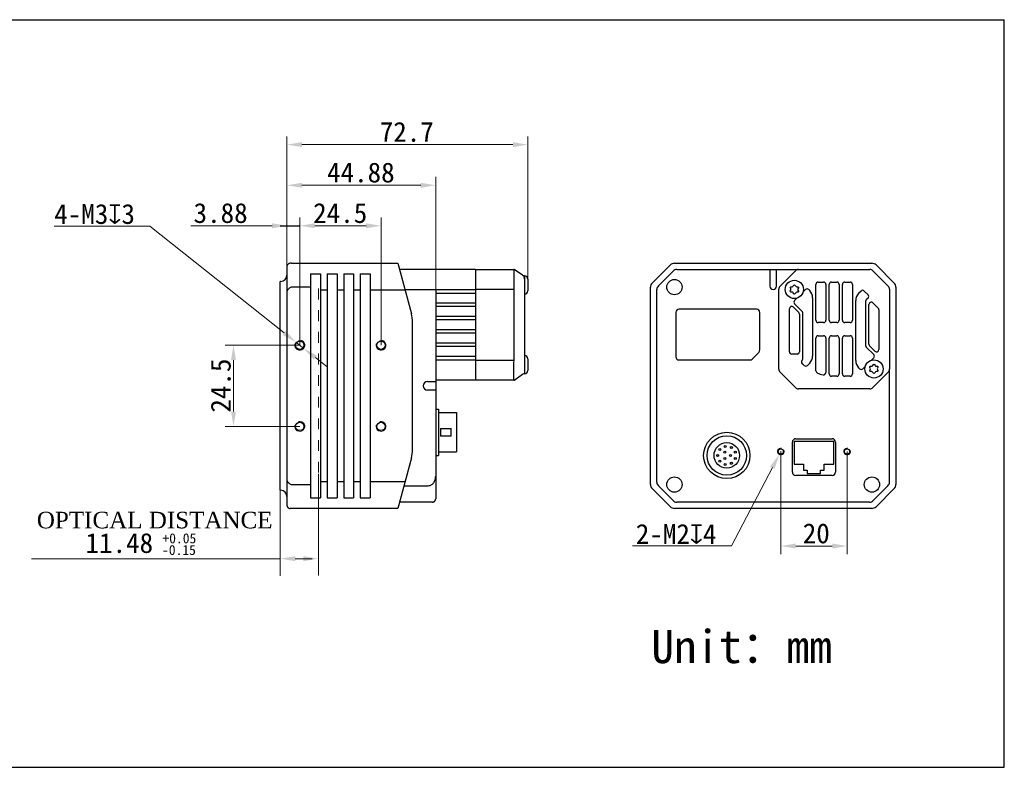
# Model space of a CAD drawing. Header units: millimetres. Extents: x 112 to 563, y 108 to 334.
# Tile 2 of 2: x 266 to 563, y 108 to 334. Entities that reach past the tile are written whole.
import ezdxf

# ---------------------------------------------------------------- set-up
doc = ezdxf.new("R2010")
doc.units = ezdxf.units.MM
doc.header["$LTSCALE"] = 32.67
doc.header["$PDMODE"] = 3
doc.header["$PDSIZE"] = 8
doc.linetypes.add('DASHED', pattern=[0.2, 0.1, -0.1])
doc.layers.get('0').update_dxf_attribs({"linetype": 'CONTINUOUS'})
doc.layers.get('Defpoints').update_dxf_attribs({"linetype": 'CONTINUOUS'})
for name, color, linetype in [('30X30X10_HS_MODUCONTINUOUS_LINE', 7, 'CONTINUOUS'), ('D-01-34-26-0483CONTINUOUS_LINE', 7, 'CONTINUOUS'), ('D-01-34-26-0485CONTINUOUS_LINE', 7, 'CONTINUOUS'), ('D-01-34-26-0717CONTINUOUS_LINE', 7, 'CONTINUOUS'), ('D-01-34-26-0868CONTINUOUS_LINE', 7, 'CONTINUOUS'), ('D-01-34-26-0869CONTINUOUS_LINE', 7, 'CONTINUOUS'), ('D-01-35-26-0430CONTINUOUS_LINE', 7, 'CONTINUOUS'), ('D-01-35-26-0431CONTINUOUS_LINE', 7, 'CONTINUOUS'), ('DRW0001DIMENSION', 7, 'CONTINUOUS'), ('DRW0001FORMAT', 7, 'CONTINUOUS'), ('HR10A-10R-12PBCONTINUOUS_LINE', 7, 'CONTINUOUS'), ('LED-LIGHTCONTINUOUS_LINE', 7, 'CONTINUOUS'), ('RJ45-B563S-LDXF_CONTINUOUS_LINE', 7, 'CONTINUOUS'), ('RUBBERCONTINUOUS_LINE', 7, 'CONTINUOUS'), ('SC-PM3X17T10L5-BCONTINUOUS_LINE', 7, 'CONTINUOUS'), ('SC-PM3X7_5T10L4-CONTINUOUS_LINE', 7, 'CONTINUOUS'), ('SHELTERCONTINUOUS_LINE', 7, 'CONTINUOUS')]:
    doc.layers.add(name, color=color, linetype=linetype)
doc.styles.get("Standard").update_dxf_attribs({"font": 'simfang.ttf'})
doc.dimstyles.new('DIMSTYLE_1', dxfattribs={"dimtxt": 6, "dimasz": 4.5, "dimexe": 2.5, "dimexo": 0, "dimgap": 0.75, "dimtad": 1, "dimdsep": 46, "dimtxsty": 'STANDARD', "dimblk": '_FILLED', "dimcen": 0.09, "dimclrd": 8, "dimclre": 8, "dimclrt": 7, "dimadec": 0, "dimazin": 0, "dimtol": 1, "dimtp": 0.05, "dimtm": 0.05, "dimtfac": 1, "dimtofl": 0, "dimtmove": 0, "dimatfit": 3, "dimldrblk": '_FILLED', "dimfxl": 1, "dimtolj": 1, "dimlwd": 15, "dimlwe": 15, "dimarcsym": 0})
doc.dimstyles.new('DIMSTYLE_2', dxfattribs={"dimtxt": 6, "dimasz": 4.5, "dimexe": 2.5, "dimexo": 0, "dimgap": 0.75, "dimtad": 1, "dimdsep": 46, "dimtxsty": 'STANDARD', "dimblk": '_FILLED', "dimcen": 0.09, "dimclrd": 8, "dimclre": 8, "dimclrt": 7, "dimadec": 0, "dimazin": 0, "dimtp": 0.001, "dimtm": 0.001, "dimtfac": 1, "dimtofl": 0, "dimtmove": 0, "dimatfit": 3, "dimldrblk": '_FILLED', "dimfxl": 1, "dimtolj": 1, "dimlwd": 15, "dimlwe": 15, "dimarcsym": 0})
doc.dimstyles.new('DIMSTYLE_3', dxfattribs={"dimtxt": 6, "dimasz": 4.5, "dimexe": 2.5, "dimexo": 0, "dimtad": 1, "dimdsep": 46, "dimtxsty": 'STANDARD', "dimblk": '_FILLED', "dimcen": 0.09, "dimclrd": 8, "dimclre": 8, "dimclrt": 7, "dimadec": 0, "dimazin": 0, "dimtp": 0.001, "dimtm": 0.001, "dimtfac": 1, "dimtmove": 0, "dimatfit": 3, "dimldrblk": '_FILLED', "dimfxl": 1, "dimtolj": 1, "dimlwd": 15, "dimlwe": 15, "dimarcsym": 0})

# ---------------------------------------------------------------- blocks, each defined once
blk = doc.blocks.new('_FILLED')
at = {"color": 0, "linetype": 'ByBlock'}
blk.add_solid([(0, 0), (-1, 0.167), (-1, -0.167)], dxfattribs=at)
blk = doc.blocks.new('*D6')
at = {"layer": 'Defpoints', "color": 0, "linetype": 'Continuous', "transparency": 16777216}
for p in [(350.42, 271.7), (350.42, 235.64), (374.92, 235.64)]:
    blk.add_point(p, dxfattribs=at)
at = {"layer": 'DRW0001DIMENSION', "color": 8, "linetype": 'Continuous', "lineweight": 15, "transparency": 16777216}
for p, q in [((350.42, 235.64), (350.42, 274.2)), ((374.92, 235.64), (374.92, 274.2)), ((370.42, 271.7), (354.92, 271.7))]:
    blk.add_line(p, q, dxfattribs=at)
at = {"layer": 'DRW0001DIMENSION', "color": 8, "linetype": 'Continuous', "lineweight": 15, "transparency": 16777216, "xscale": 4.5, "yscale": 4.5, "zscale": 4.5, "rotation": 180}
blk.add_blockref('_FILLED', (350.42, 271.7), dxfattribs=at)
at = {"layer": 'DRW0001DIMENSION', "color": 8, "linetype": 'Continuous', "lineweight": 15, "transparency": 16777216, "xscale": 4.5, "yscale": 4.5, "zscale": 4.5}
blk.add_blockref('_FILLED', (374.92, 271.7), dxfattribs=at)
at = {"layer": 'DRW0001DIMENSION', "color": 7, "linetype": 'Continuous', "lineweight": 15, "transparency": 16777216, "insert": (362.61, 278.55), "char_height": 6, "attachment_point": 2}
blk.add_mtext('\\A1;24.5', dxfattribs=at)
blk = doc.blocks.new('*D7')
at = {"layer": 'Defpoints', "color": 0, "linetype": 'Continuous', "transparency": 16777216}
for p in [(350.42, 235.64), (330.42, 211.14), (350.42, 211.14)]:
    blk.add_point(p, dxfattribs=at)
at = {"layer": 'DRW0001DIMENSION', "color": 8, "linetype": 'Continuous', "lineweight": 15, "transparency": 16777216}
for p, q in [((350.42, 235.64), (327.92, 235.64)), ((330.42, 231.14), (330.42, 215.64)), ((350.42, 211.14), (327.92, 211.14))]:
    blk.add_line(p, q, dxfattribs=at)
at = {"layer": 'DRW0001DIMENSION', "color": 8, "linetype": 'Continuous', "lineweight": 15, "transparency": 16777216, "xscale": 4.5, "yscale": 4.5, "zscale": 4.5}
for p, rotation in [((330.42, 235.64), 90), ((330.42, 211.14), 270)]:
    blk.add_blockref('_FILLED', p, dxfattribs=dict(at, rotation=rotation))
at = {"layer": 'DRW0001DIMENSION', "color": 7, "linetype": 'Continuous', "lineweight": 15, "transparency": 16777216, "insert": (323.56, 223.46), "char_height": 6, "attachment_point": 2, "rotation": 90}
blk.add_mtext('\\A1;24.5', dxfattribs=at)
blk = doc.blocks.new('*D8')
at = {"layer": 'Defpoints', "color": 0, "linetype": 'Continuous', "transparency": 16777216}
for p in [(349.24, 236.58), (351.59, 234.71)]:
    blk.add_point(p, dxfattribs=at)
at = {"layer": 'DRW0001DIMENSION', "color": 8, "linetype": 'Continuous', "lineweight": 15, "transparency": 16777216}
for p, q in [((276.34, 271.57), (305.19, 271.57)), ((305.19, 271.57), (345.72, 239.38)), ((351.59, 234.71), (349.24, 236.58)), ((355.12, 231.91), (358.64, 229.11))]:
    blk.add_line(p, q, dxfattribs=at)
at = {"layer": 'DRW0001DIMENSION', "color": 8, "linetype": 'Continuous', "lineweight": 15, "transparency": 16777216, "xscale": 4.5, "yscale": 4.5, "zscale": 4.5}
for p, rotation in [((349.24, 236.58), 321.5389338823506), ((351.59, 234.71), 141.5389338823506)]:
    blk.add_blockref('_FILLED', p, dxfattribs=dict(at, rotation=rotation))
at = {"layer": 'DRW0001DIMENSION', "color": 7, "linetype": 'Continuous', "lineweight": 15, "transparency": 16777216, "insert": (276.34, 278.26), "char_height": 6, "attachment_point": 1}
blk.add_mtext('\\A1;4-M3{\\Fgdt;x}3', dxfattribs=at)
blk = doc.blocks.new('*D10')
at = {"color": 8, "linetype": 'Continuous', "lineweight": 15, "transparency": 16777216}
for p, q in [((346.54, 259.32), (346.54, 298.69)), ((419.22, 253.79), (419.22, 298.69)), ((351.04, 296.19), (414.72, 296.19))]:
    blk.add_line(p, q, dxfattribs=at)
at = {"layer": 'Defpoints', "color": 0, "transparency": 16777216}
for p in [(419.22, 296.19), (346.54, 259.32), (419.22, 253.79)]:
    blk.add_point(p, dxfattribs=at)
at = {"color": 8, "lineweight": 15, "transparency": 16777216, "xscale": 4.5, "yscale": 4.5, "zscale": 4.5, "rotation": 180}
blk.add_blockref('_FILLED', (346.54, 296.19), dxfattribs=at)
at = {"color": 8, "lineweight": 15, "transparency": 16777216, "xscale": 4.5, "yscale": 4.5, "zscale": 4.5}
blk.add_blockref('_FILLED', (419.22, 296.19), dxfattribs=at)
at = {"color": 7, "lineweight": 15, "transparency": 16777216, "insert": (382.7, 299.99), "char_height": 6, "attachment_point": 5}
blk.add_mtext('\\A1;72.7', dxfattribs=at)
blk = doc.blocks.new('*D11')
at = {"color": 8, "lineweight": 15, "transparency": 16777216}
for p, q in [((346.54, 259.32), (346.54, 286.42)), ((391.42, 249.79), (391.42, 286.42))]:
    blk.add_line(p, q, dxfattribs=at)
at = {"color": 8, "linetype": 'Continuous', "lineweight": 15, "transparency": 16777216}
blk.add_line((351.04, 283.92), (386.92, 283.92), dxfattribs=at)
at = {"layer": 'Defpoints', "color": 0, "transparency": 16777216}
for p in [(391.42, 283.92), (346.54, 259.32), (391.42, 249.79)]:
    blk.add_point(p, dxfattribs=at)
at = {"color": 8, "lineweight": 15, "transparency": 16777216, "xscale": 4.5, "yscale": 4.5, "zscale": 4.5, "rotation": 180}
blk.add_blockref('_FILLED', (346.54, 283.92), dxfattribs=at)
at = {"color": 8, "lineweight": 15, "transparency": 16777216, "xscale": 4.5, "yscale": 4.5, "zscale": 4.5}
blk.add_blockref('_FILLED', (391.42, 283.92), dxfattribs=at)
at = {"color": 7, "lineweight": 15, "transparency": 16777216, "insert": (368.84, 287.73), "char_height": 6, "attachment_point": 5}
blk.add_mtext('\\A1;44.88', dxfattribs=at)
blk = doc.blocks.new('*D12')
at = {"color": 8, "linetype": 'Continuous', "lineweight": 15, "transparency": 16777216}
for p, q in [((346.54, 259.32), (346.54, 274.2)), ((350.42, 236.2), (350.42, 274.2)), ((342.04, 271.7), (317.51, 271.7)), ((354.92, 271.7), (359.42, 271.7))]:
    blk.add_line(p, q, dxfattribs=at)
at = {"layer": 'Defpoints', "color": 0, "transparency": 16777216}
for p in [(350.42, 271.7), (346.54, 259.32), (350.42, 236.2)]:
    blk.add_point(p, dxfattribs=at)
at = {"color": 8, "lineweight": 15, "transparency": 16777216, "xscale": 4.5, "yscale": 4.5, "zscale": 4.5}
blk.add_blockref('_FILLED', (346.54, 271.7), dxfattribs=at)
at = {"color": 8, "lineweight": 15, "transparency": 16777216, "xscale": 4.5, "yscale": 4.5, "zscale": 4.5, "rotation": 180}
blk.add_blockref('_FILLED', (350.42, 271.7), dxfattribs=at)
at = {"color": 7, "transparency": 16777216, "insert": (326.53, 275.5), "char_height": 6, "attachment_point": 5}
blk.add_mtext('\\A1;3.88', dxfattribs=at)
blk = doc.blocks.new('*D13')
at = {"color": 8, "linetype": 'Continuous', "lineweight": 15, "transparency": 16777216}
for p, q in [((495.54, 203.57), (495.54, 172.55)), ((515.54, 203.57), (515.54, 172.55)), ((500.04, 175.05), (511.04, 175.05))]:
    blk.add_line(p, q, dxfattribs=at)
at = {"layer": 'Defpoints', "color": 0, "linetype": 'Continuous', "transparency": 16777216}
for p in [(495.54, 203.57), (515.54, 203.57), (515.54, 175.05)]:
    blk.add_point(p, dxfattribs=at)
at = {"color": 8, "linetype": 'Continuous', "lineweight": 15, "transparency": 16777216, "xscale": 4.5, "yscale": 4.5, "zscale": 4.5, "rotation": 180}
blk.add_blockref('_FILLED', (495.54, 175.05), dxfattribs=at)
at = {"color": 8, "linetype": 'Continuous', "lineweight": 15, "transparency": 16777216, "xscale": 4.5, "yscale": 4.5, "zscale": 4.5}
blk.add_blockref('_FILLED', (515.54, 175.05), dxfattribs=at)
at = {"color": 7, "linetype": 'Continuous', "lineweight": 15, "transparency": 16777216, "insert": (506.24, 178.83), "char_height": 6, "attachment_point": 5}
blk.add_mtext('\\A1;20', dxfattribs=at)
blk = doc.blocks.new('*D14')
at = {"color": 8, "linetype": 'Continuous', "lineweight": 15, "transparency": 16777216}
for p, q in [((495.45, 203.57), (495.63, 203.57)), ((495.54, 203.48), (495.54, 203.66)), ((480.66, 175.1), (493, 198.7))]:
    blk.add_line(p, q, dxfattribs=at)
blk.add_arc((495.54, 203.57), 1, 242.4013, 255, dxfattribs=at)
at = {"layer": 'Defpoints', "color": 0, "linetype": 'Continuous', "transparency": 16777216}
for p in [(495.08, 202.69), (496.01, 204.46)]:
    blk.add_point(p, dxfattribs=at)
at = {"color": 8, "linetype": 'Continuous', "lineweight": 15, "transparency": 16777216, "xscale": 4.5, "yscale": 4.5, "zscale": 4.5, "rotation": 62.40133118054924}
blk.add_blockref('_FILLED', (495.08, 202.69), dxfattribs=at)
at = {"color": 7, "linetype": 'Continuous', "lineweight": 15, "transparency": 16777216, "insert": (478.3, 178.68), "char_height": 6, "attachment_point": 5, "rotation": 62.4013}
blk.add_mtext('\\A1;{\\fMS PGothic|b0|i0|c134|p34; }', dxfattribs=at)

msp = doc.modelspace()

# ---------------------------------------------------------------- linework, layer by layer
at = {"color": 8}
msp.add_line((344.538, 271.699), (350.418, 271.699), dxfattribs=at)
at = {"color": 7, "linetype": 'Continuous', "lineweight": 30}
msp.add_line((492.353, 258.494), (494.133, 258.494), dxfattribs=at)
at = {"color": 7, "linetype": 'DASHED', "lineweight": 15}
msp.add_line((356.018, 197.208), (356.018, 254.894), dxfattribs=at)
for p, q in [((504.264, 252.115), (503.957, 252.423)), ((519.74, 252.013), (519.022, 251.294)), ((521.862, 249.891), (521.348, 249.378)), ((499.714, 248.181), (501.938, 245.956)), ((521.348, 235.032), (523.572, 232.808)), ((503.574, 229.563), (504.264, 230.254)), ((519.022, 228.873), (519.33, 228.565))]:
    msp.add_line(p, q)
at = {"color": 8, "lineweight": 15}
for p, q in [((356.018, 166.174), (356.018, 196.847)), ((344.538, 166.021), (344.538, 191.894)), ((344.538, 171.23), (269.447, 171.23)), ((354.108, 171.23), (349.038, 171.23))]:
    msp.add_line(p, q, dxfattribs=at)
at = {"color": 8, "linetype": 'Continuous', "lineweight": 15}
msp.add_line((480.659, 175.101), (450.802, 175.101), dxfattribs=at)
at = {"color": 8, "lineweight": 15}
for points in [[(349.038, 170.48), (349.038, 171.98), (344.538, 171.23)], [(351.518, 170.48), (351.518, 171.98), (356.018, 171.23)]]:
    msp.add_solid(points, dxfattribs=at)
at = {"layer": '30X30X10_HS_MODUCONTINUOUS_LINE', "color": 7, "linetype": 'Continuous', "lineweight": 30}
for p, q in [((499.094, 247.297), (499.157, 247.258)), ((500.593, 233.024), (500.955, 233.224)), ((524.222, 233.685), (524.134, 233.741))]:
    msp.add_line(p, q, dxfattribs=at)
for start, end in [(93.22122, 94.35718), (85.28547, 86.7546), (265.38161, 266.7794), (273.22064, 274.61999)]:
    msp.add_arc((511.643, 240.494), 14.2, start, end, dxfattribs=at)
at = {"layer": 'D-01-34-26-0483CONTINUOUS_LINE', "color": 7, "linetype": 'Continuous', "lineweight": 30}
for p, q in [((456.77, 254.421), (462.216, 259.867)), ((463.489, 260.394), (522.998, 260.394)), ((524.27, 259.867), (529.716, 254.421)), ((456.243, 193.64), (456.243, 253.148)), ((530.243, 253.148), (530.243, 193.64)), ((462.216, 186.921), (456.77, 192.367)), ((524.27, 186.921), (529.716, 192.367)), ((522.998, 186.394), (463.489, 186.394))]:
    msp.add_line(p, q, dxfattribs=at)
for centre, start, end in [((463.489, 258.594), 90, 135), ((522.998, 258.594), 45, 90), ((458.043, 253.148), 135, 180), ((528.443, 253.148), 0, 45), ((458.043, 193.64), 180, 225), ((528.443, 193.64), 315, 0), ((463.489, 188.194), 225, 270), ((522.998, 188.194), 270, 315)]:
    msp.add_arc(centre, 1.8, start, end, dxfattribs=at)
at = {"layer": 'D-01-34-26-0485CONTINUOUS_LINE', "color": 7, "linetype": 'Continuous', "lineweight": 30}
for p, q in [((403.418, 258.494), (380.506, 258.494)), ((403.418, 258.494), (403.418, 251.294)), ((382.131, 252.431), (403.418, 252.431)), ((391.418, 252.431), (391.418, 224.194)), ((403.418, 251.294), (391.418, 251.294)), ((403.418, 248.294), (391.418, 248.294)), ((403.418, 247.294), (391.418, 247.294)), ((403.418, 248.294), (403.418, 247.294)), ((403.418, 244.294), (391.418, 244.294)), ((403.418, 244.294), (403.418, 243.294)), ((403.418, 243.294), (391.418, 243.294)), ((403.418, 240.294), (391.418, 240.294)), ((403.418, 239.294), (391.418, 239.294)), ((403.418, 240.294), (403.418, 239.294)), ((403.418, 236.294), (391.418, 236.294)), ((403.418, 235.294), (391.418, 235.294)), ((403.418, 236.294), (403.418, 235.294)), ((403.418, 232.294), (391.418, 232.294)), ((403.418, 232.294), (403.418, 225.094)), ((403.418, 231.157), (391.418, 231.157)), ((388.918, 224.694), (390.418, 224.694)), ((403.418, 225.094), (391.418, 225.094)), ((390.418, 222.094), (388.918, 222.094)), ((391.418, 222.594), (391.418, 194.401)), ((499.043, 197.344), (499.043, 206.434)), ((500.043, 207.434), (511.043, 207.434)), ((512.043, 206.434), (512.043, 197.344)), ((511.043, 196.344), (500.043, 196.344)), ((381.827, 193.225), (388.918, 193.225)), ((391.418, 191.294), (391.418, 189.294)), ((390.418, 188.294), (380.506, 188.294))]:
    msp.add_line(p, q, dxfattribs=at)
for points in [[(390.418, 188.294), (390.445, 188.294), (390.477, 188.296), (390.502, 188.298)], [(390.502, 188.298), (390.526, 188.3), (390.55, 188.303), (390.575, 188.307), (390.601, 188.311), (390.627, 188.316), (390.653, 188.322), (390.681, 188.329), (390.709, 188.337), (390.737, 188.346), (390.766, 188.357), (390.795, 188.368), (390.825, 188.38), (390.854, 188.394), (390.883, 188.409), (390.912, 188.425), (390.941, 188.442), (390.969, 188.46), (390.997, 188.479), (391.025, 188.499), (391.052, 188.521), (391.079, 188.544), (391.105, 188.567), (391.131, 188.592), (391.155, 188.618), (391.179, 188.646), (391.203, 188.674), (391.225, 188.703), (391.246, 188.734), (391.267, 188.765), (391.286, 188.798), (391.305, 188.831), (391.322, 188.866), (391.338, 188.901), (391.352, 188.938), (391.366, 188.975), (391.378, 189.013), (391.388, 189.052), (391.397, 189.091), (391.405, 189.131), (391.411, 189.172), (391.415, 189.213), (391.417, 189.255), (391.418, 189.294)]]:
    msp.add_lwpolyline(points, dxfattribs=at)
for centre in [(495.543, 203.574), (515.543, 203.574)]:
    msp.add_circle(centre, 0.8, dxfattribs=at)
for centre, radius, start, end in [((388.918, 223.394), 1.3, 90, 270), ((500.043, 206.434), 1, 90, 180), ((511.043, 206.434), 1, 0, 90), ((500.043, 197.344), 1, 180, 270), ((511.043, 197.344), 1, 270, 0)]:
    msp.add_arc(centre, radius, start, end, dxfattribs=at)
at = {"layer": 'D-01-34-26-0485CONTINUOUS_LINE', "color": 8, "linetype": 'Continuous', "lineweight": 15}
for centre in [(495.543, 203.574), (515.543, 203.574)]:
    msp.add_arc(centre, 1, 75, 15, dxfattribs=at)
at = {"layer": 'D-01-34-26-0485CONTINUOUS_LINE', "color": 7, "linetype": 'Continuous', "lineweight": 30}
for points, knots in [([(390.418, 224.694), (390.483, 224.694), (390.611, 224.694), (390.796, 224.694), (390.967, 224.694), (391.097, 224.694), (391.189, 224.694), (391.247, 224.694), (391.297, 224.694), (391.339, 224.694), (391.372, 224.694), (391.394, 224.694), (391.406, 224.694), (391.413, 224.694), (391.416, 224.694), (391.418, 224.694), (391.418, 224.694)], [0, 0, 0, 0, 0.194922, 0.3827235, 0.5555755, 0.7070635, 0.7729868, 0.8314535, 0.8818875, 0.923852, 0.9569203, 0.9807432, 0.9891315, 0.995146, 0.9987695, 1, 1, 1, 1]), ([(391.418, 222.094), (391.418, 222.094), (391.416, 222.094), (391.413, 222.095), (391.406, 222.094), (391.394, 222.094), (391.372, 222.094), (391.339, 222.094), (391.297, 222.094), (391.247, 222.094), (391.189, 222.094), (391.097, 222.094), (390.967, 222.094), (390.796, 222.094), (390.611, 222.094), (390.483, 222.094), (390.418, 222.094)], [0, 0, 0, 0, 0.0012278, 0.0048516, 0.0108668, 0.0192558, 0.0430799, 0.0761493, 0.118116, 0.1685519, 0.2270194, 0.2929443, 0.4444353, 0.6172873, 0.8050817, 1, 1, 1, 1]), ([(388.918, 193.225), (389.099, 193.225), (389.461, 193.266), (389.975, 193.445), (390.431, 193.735), (390.808, 194.12), (391.092, 194.577), (391.285, 195.082), (391.394, 195.611), (391.418, 195.972), (391.418, 196.153)], [0, 0, 0, 0, 0.1261985, 0.2516173, 0.3760162, 0.4998735, 0.62398, 0.7488087, 0.8742781, 1, 1, 1, 1])]:
    msp.add_open_spline(points, degree=3, knots=knots, dxfattribs=at)
at = {"layer": 'D-01-34-26-0717CONTINUOUS_LINE', "color": 7, "linetype": 'Continuous', "lineweight": 30}
for p, q in [((346.538, 259.394), (346.538, 187.394)), ((347.918, 260.394), (347.539, 260.394)), ((347.918, 260.394), (379.997, 260.394)), ((379.997, 260.394), (384.077, 245.166)), ((353.668, 257.194), (356.668, 257.194)), ((353.668, 257.194), (353.668, 189.594)), ((356.668, 257.194), (356.668, 189.594)), ((358.668, 257.194), (361.668, 257.194)), ((358.668, 257.194), (358.668, 189.594)), ((361.668, 257.194), (361.668, 189.594)), ((363.668, 257.194), (366.668, 257.194)), ((363.668, 257.194), (363.668, 189.594)), ((366.668, 257.194), (366.668, 189.594)), ((368.668, 257.194), (371.668, 257.194)), ((368.668, 257.194), (368.668, 189.594)), ((371.668, 257.194), (371.668, 189.594)), ((344.538, 191.894), (344.538, 254.894)), ((344.638, 254.894), (344.538, 254.894)), ((353.668, 253.148), (348.038, 253.148)), ((358.668, 252.237), (356.668, 252.237)), ((363.668, 252.237), (361.668, 252.237)), ((368.668, 252.237), (366.668, 252.237)), ((382.183, 252.237), (371.668, 252.237)), ((384.418, 204.211), (384.418, 242.578)), ((384.077, 201.622), (379.997, 186.394)), ((348.038, 193.64), (353.668, 193.64)), ((356.668, 194.551), (358.668, 194.551)), ((361.668, 194.551), (363.668, 194.551)), ((366.668, 194.551), (368.668, 194.551)), ((371.668, 194.551), (382.183, 194.551)), ((344.638, 191.894), (344.538, 191.894)), ((346.538, 187.394), (346.538, 187.383)), ((353.668, 189.594), (356.668, 189.594)), ((358.668, 189.594), (361.668, 189.594)), ((363.668, 189.594), (366.668, 189.594)), ((368.668, 189.594), (371.668, 189.594)), ((379.997, 186.394), (347.537, 186.394))]:
    msp.add_line(p, q, dxfattribs=at)
for points in [[(346.538, 187.383), (346.539, 187.363), (346.54, 187.34), (346.541, 187.315)], [(346.541, 187.315), (346.543, 187.29), (346.546, 187.266), (346.55, 187.241), (346.554, 187.217), (346.558, 187.194), (346.563, 187.171), (346.569, 187.148), (346.575, 187.126), (346.581, 187.105), (346.587, 187.084), (346.594, 187.063), (346.602, 187.043), (346.609, 187.024), (346.617, 187.005), (346.625, 186.987), (346.633, 186.969), (346.641, 186.951), (346.65, 186.935), (346.658, 186.919), (346.667, 186.903), (346.676, 186.888), (346.684, 186.874), (346.693, 186.86), (346.701, 186.847), (346.71, 186.834), (346.718, 186.822), (346.726, 186.81), (346.735, 186.798), (346.744, 186.787), (346.752, 186.776), (346.759, 186.767), (346.766, 186.758)], [(346.766, 186.758), (346.773, 186.75), (346.781, 186.741), (346.79, 186.73), (346.8, 186.719), (346.811, 186.708), (346.822, 186.696), (346.833, 186.685), (346.845, 186.674), (346.857, 186.662), (346.869, 186.651), (346.882, 186.64), (346.895, 186.628), (346.909, 186.617), (346.923, 186.605), (346.938, 186.594), (346.954, 186.583), (346.97, 186.571), (346.987, 186.56), (347.004, 186.548), (347.023, 186.537), (347.042, 186.526), (347.062, 186.515), (347.083, 186.504)]]:
    msp.add_lwpolyline(points, dxfattribs=at)
for centre in [(350.418, 235.644), (374.918, 235.644), (350.418, 211.144), (374.918, 211.144)]:
    msp.add_circle(centre, 1.25, dxfattribs=at)
for centre, radius, start, end in [((344.638, 256.794), 1.9, 270, 0), ((374.418, 242.578), 10, 0, 15), ((374.418, 204.211), 10, 345, 0), ((344.638, 189.994), 1.9, 0, 90), ((347.538, 187.394), 1, 242.90197, 269.93901)]:
    msp.add_arc(centre, radius, start, end, dxfattribs=at)
at = {"layer": 'D-01-34-26-0717CONTINUOUS_LINE', "color": 8, "linetype": 'Continuous', "lineweight": 15}
for centre in [(350.418, 235.644), (374.918, 235.644), (350.418, 211.144), (374.918, 211.144)]:
    msp.add_arc(centre, 1.5, 165, 105, dxfattribs=at)
at = {"layer": 'D-01-34-26-0717CONTINUOUS_LINE', "color": 7, "linetype": 'Continuous', "lineweight": 30}
for points, knots in [([(347.539, 260.392), (347.406, 260.382), (347.14, 260.312), (346.81, 260.069), (346.59, 259.723), (346.538, 259.454), (346.538, 259.321)], [0, 0, 0, 0, 0.2495335, 0.5002852, 0.7508849, 1, 1, 1, 1]), ([(348.038, 253.148), (347.901, 253.148), (347.624, 253.09), (347.267, 252.873), (346.965, 252.586), (346.726, 252.276), (346.594, 252.059), (346.538, 251.958)], [0, 0, 0, 0, 0.1245611, 0.24947643, 0.37460089, 0.49980476, 0.60412719, 0.60412719, 0.60412719, 0.60412719]), ([(346.538, 194.83), (346.594, 194.729), (346.726, 194.513), (346.965, 194.202), (347.267, 193.915), (347.624, 193.698), (347.901, 193.64), (348.038, 193.64)], [0.39587326, 0.39587326, 0.39587326, 0.39587326, 0.50019524, 0.62539911, 0.75052357, 0.87543891, 1, 1, 1, 1])]:
    msp.add_open_spline(points, degree=3, knots=knots, dxfattribs=at)
at = {"layer": 'D-01-34-26-0868CONTINUOUS_LINE', "color": 7, "linetype": 'Continuous', "lineweight": 30}
for p, q in [((464.206, 258.494), (492.353, 258.494)), ((494.133, 258.494), (501.006, 258.494)), ((458.612, 253.563), (463.075, 258.025)), ((458.143, 194.357), (458.143, 252.431)), ((463.893, 245.494), (463.893, 232.194)), ((488.193, 246.494), (464.893, 246.494)), ((489.193, 234.208), (489.193, 245.494)), ((488.9, 233.501), (486.886, 231.487)), ((464.893, 231.194), (486.179, 231.194)), ((528.343, 194.357), (528.343, 228.557)), ((463.075, 188.763), (458.612, 193.225)), ((527.875, 193.225), (523.412, 188.763)), ((522.28, 188.294), (464.206, 188.294))]:
    msp.add_line(p, q, dxfattribs=at)
for centre, radius, start, end in [((464.206, 256.894), 1.6, 90, 135), ((464.207, 256.889), 1.605, 90.02577, 100.32298), ((459.743, 252.431), 1.6, 135, 180), ((464.893, 245.494), 1, 90, 180), ((488.193, 245.494), 1, 0, 90), ((464.893, 232.194), 1, 180, 270), ((488.193, 234.208), 1, 315, 0), ((486.179, 232.194), 1, 270, 315), ((459.743, 194.357), 1.6, 180, 225), ((526.743, 194.357), 1.6, 315, 0), ((464.206, 189.894), 1.6, 225, 270), ((464.207, 189.899), 1.605, 259.67701, 269.97424), ((522.28, 189.894), 1.6, 270, 315)]:
    msp.add_arc(centre, radius, start, end, dxfattribs=at)
at = {"layer": 'D-01-34-26-0869CONTINUOUS_LINE', "color": 7, "linetype": 'Continuous', "lineweight": 30}
for p, q in [((403.418, 258.494), (414.964, 258.494)), ((403.418, 258.494), (403.418, 225.094)), ((414.964, 258.494), (414.964, 258.494)), ((414.964, 258.494), (414.964, 231.157)), ((415.352, 258.394), (415.426, 258.347)), ((417.593, 256.815), (415.426, 258.347)), ((418.218, 255.564), (418.196, 255.847)), ((418.218, 255.549), (418.218, 255.561)), ((418.218, 255.549), (418.218, 231.972)), ((414.887, 252.431), (403.418, 252.431)), ((403.418, 231.157), (414.964, 231.157)), ((414.887, 230.025), (414.887, 225.563)), ((417.593, 226.773), (415.426, 225.241)), ((414.964, 225.094), (403.418, 225.094)), ((414.964, 225.094), (414.964, 225.094)), ((415.426, 225.241), (415.344, 225.19)), ((415.426, 225.241), (415.352, 225.194))]:
    msp.add_line(p, q, dxfattribs=at)
for centre, radius, start, end in [((414.964, 257.694), 0.8, 54.73969, 90), ((414.963, 257.693), 0.801, 61.01597, 66.48481), ((416.044, 255.549), 2.174, 359.99974, 0.30644), ((414.964, 225.894), 0.8, 270, 305.26031), ((414.963, 225.895), 0.801, 293.51531, 298.99132)]:
    msp.add_arc(centre, radius, start, end, dxfattribs=at)
for points in [[(414.964, 258.494), (415.073, 258.494), (415.183, 258.471), (415.283, 258.428)], [(417.829, 256.611), (417.76, 256.684), (417.682, 256.752), (417.593, 256.815)], [(418.196, 255.847), (418.15, 256.141), (418.031, 256.398), (417.829, 256.611)], [(418.218, 255.561), (418.218, 255.66), (418.21, 255.755), (418.196, 255.847)], [(417.887, 227.041), (417.803, 226.941), (417.704, 226.852), (417.593, 226.773)], [(415.283, 225.16), (415.183, 225.117), (415.073, 225.094), (414.964, 225.094)]]:
    msp.add_open_spline(points, degree=3, dxfattribs=at)
for points, knots in [([(414.897, 230.22), (414.895, 230.203), (414.89, 230.139), (414.887, 230.073), (414.887, 230.025)], [0, 0, 0, 0, 0.2628152, 1, 1, 1, 1]), ([(414.964, 231.157), (414.964, 231.074), (414.956, 230.76), (414.919, 230.449), (414.897, 230.22)], [0, 0, 0, 0, 0.2657898, 1, 1, 1, 1]), ([(414.887, 225.563), (414.887, 225.548), (414.888, 225.492), (414.891, 225.437), (414.897, 225.397)], [0, 0, 0, 0, 0.2671246, 1, 1, 1, 1]), ([(414.897, 225.397), (414.903, 225.354), (414.913, 225.293), (414.928, 225.22), (414.939, 225.177), (414.948, 225.143), (414.957, 225.118), (414.96, 225.104), (414.965, 225.096), (414.964, 225.094)], [0, 0, 0, 0, 0.4189681, 0.589099, 0.7315284, 0.8451288, 0.9286457, 0.9806759, 1, 1, 1, 1])]:
    msp.add_open_spline(points, degree=3, knots=knots, dxfattribs=at)
at = {"layer": 'D-01-35-26-0430CONTINUOUS_LINE', "color": 7, "linetype": 'Continuous', "lineweight": 30}
msp.add_line((391.418, 194.401), (391.418, 191.294), dxfattribs=at)
at = {"layer": 'D-01-35-26-0431CONTINUOUS_LINE', "color": 7, "linetype": 'Continuous', "lineweight": 30}
msp.add_line((391.418, 224.194), (391.418, 222.594), dxfattribs=at)
at = {"layer": 'DRW0001FORMAT', "color": 7}
for p, q in [((112.073, 333.893), (562.976, 333.893)), ((562.976, 108.267), (562.976, 333.893)), ((112.073, 108.267), (562.976, 108.267))]:
    msp.add_line(p, q, dxfattribs=at)
at = {"layer": 'HR10A-10R-12PBCONTINUOUS_LINE', "color": 7, "linetype": 'Continuous', "lineweight": 30}
for p, q in [((391.418, 216.394), (392.218, 216.394)), ((392.218, 216.394), (392.218, 202.394)), ((392.218, 215.344), (397.718, 215.344)), ((397.718, 215.343), (397.718, 203.445)), ((392.918, 210.544), (396.118, 210.544)), ((392.918, 210.544), (392.918, 208.244)), ((396.118, 208.244), (392.918, 208.244)), ((396.118, 208.244), (396.118, 210.544)), ((391.418, 202.394), (392.218, 202.394)), ((392.218, 203.444), (397.718, 203.444))]:
    msp.add_line(p, q, dxfattribs=at)
for centre, radius in [((479.243, 202.394), 7), ((479.243, 202.394), 5.95), ((479.243, 202.394), 3.85), ((478.763, 205.104), 0.3), ((480.623, 204.774), 0.3), ((476.493, 202.394), 0.3), ((477.133, 204.164), 0.3), ((478.693, 203.344), 0.3), ((480.343, 202.394), 0.3), ((481.823, 203.344), 0.3), ((477.133, 200.624), 0.3), ((478.693, 201.444), 0.3), ((478.763, 199.684), 0.3), ((480.623, 200.014), 0.3), ((481.823, 201.444), 0.3)]:
    msp.add_circle(centre, radius, dxfattribs=at)
at = {"layer": 'LED-LIGHTCONTINUOUS_LINE', "color": 7, "linetype": 'Continuous', "lineweight": 30}
for p, q in [((492.243, 258.494), (492.243, 253.494)), ((494.243, 253.494), (494.243, 258.494))]:
    msp.add_line(p, q, dxfattribs=at)
msp.add_arc((493.243, 253.494), 1, 180, 0, dxfattribs=at)
at = {"layer": 'RJ45-B563S-LDXF_CONTINUOUS_LINE', "color": 7, "linetype": 'Continuous', "lineweight": 30}
for p, q in [((499.525, 206.553), (499.525, 199.753)), ((511.525, 206.553), (499.525, 206.553)), ((511.525, 199.753), (511.525, 206.553)), ((499.525, 199.753), (502.425, 199.753)), ((502.425, 199.753), (502.425, 197.953)), ((508.625, 199.753), (511.525, 199.753)), ((508.625, 197.953), (508.625, 199.753)), ((502.425, 197.953), (503.525, 197.953)), ((503.525, 197.953), (503.525, 196.953)), ((503.525, 196.953), (507.525, 196.953)), ((507.525, 197.953), (508.625, 197.953)), ((507.525, 196.953), (507.525, 197.953))]:
    msp.add_line(p, q, dxfattribs=at)
at = {"layer": 'RUBBERCONTINUOUS_LINE', "color": 7, "linetype": 'Continuous', "lineweight": 30}
for centre in [(463.443, 253.194), (463.443, 193.594), (523.043, 193.594)]:
    msp.add_circle(centre, 2.3, dxfattribs=at)
at = {"layer": 'SC-PM3X17T10L5-BCONTINUOUS_LINE', "color": 7, "linetype": 'Continuous', "lineweight": 30}
for p, q in [((418.218, 256.544), (417.873, 256.544)), ((418.218, 256.544), (418.218, 255.549)), ((419.218, 255.544), (419.218, 252.044)), ((418.218, 231.972), (418.218, 227.044)), ((419.218, 231.544), (419.218, 228.044)), ((418.218, 227.044), (417.887, 227.041))]:
    msp.add_line(p, q, dxfattribs=at)
for centre, start, end in [((418.218, 255.544), 360, 90), ((418.218, 252.044), 270, 0), ((418.218, 231.544), 360, 90), ((418.218, 228.044), 270, 0)]:
    msp.add_arc(centre, 1, start, end, dxfattribs=at)
at = {"layer": 'SC-PM3X7_5T10L4-CONTINUOUS_LINE', "color": 7, "linetype": 'Continuous', "lineweight": 30}
for centre in [(499.643, 252.494), (523.643, 228.494)]:
    msp.add_circle(centre, 2.75, dxfattribs=at)
for centre, radius, start, end in [((498.131, 252.494), 0.488, 327.1925, 32.8075), ((498.957, 253.683), 0.372, 265.30431, 334.69569), ((500.384, 253.777), 0.462, 206.76577, 273.23423), ((501.016, 252.494), 0.372, 145.30431, 214.69569), ((498.902, 251.211), 0.462, 26.76577, 93.23423), ((500.399, 251.185), 0.488, 87.1925, 152.8075), ((522.131, 228.494), 0.488, 327.1925, 32.8075), ((522.957, 229.683), 0.372, 265.30431, 334.69569), ((524.384, 229.777), 0.462, 206.76577, 273.23423), ((522.902, 227.211), 0.462, 26.76577, 93.23423), ((524.399, 227.185), 0.488, 87.1925, 152.8075), ((525.016, 228.494), 0.372, 145.30431, 214.69569)]:
    msp.add_arc(centre, radius, start, end, dxfattribs=at)
for points, knots in [([(498.541, 252.758), (498.414, 252.956), (498.337, 253.259), (498.654, 253.334), (498.926, 253.312)], [0, 0, 0, 0, 0.4792334, 1, 1, 1, 1]), ([(499.293, 253.524), (499.41, 253.771), (499.636, 254.01), (499.862, 253.786), (499.971, 253.569)], [0, 0, 0, 0, 0.5161674, 1, 1, 1, 1]), ([(500.41, 253.316), (500.652, 253.329), (500.959, 253.246), (500.865, 252.93), (500.71, 252.706)], [0, 0, 0, 0, 0.4838326, 1, 1, 1, 1]), ([(498.876, 251.673), (498.634, 251.659), (498.34, 251.739), (498.414, 252.032), (498.541, 252.23)], [0, 0, 0, 0, 0.5046054, 1, 1, 1, 1]), ([(499.965, 251.407), (499.858, 251.199), (499.641, 250.988), (499.424, 251.202), (499.315, 251.419)], [0, 0, 0, 0, 0.4953946, 1, 1, 1, 1]), ([(500.71, 252.282), (500.865, 252.058), (500.959, 251.745), (500.658, 251.66), (500.423, 251.672)], [0, 0, 0, 0, 0.5207666, 1, 1, 1, 1]), ([(522.541, 228.758), (522.414, 228.956), (522.337, 229.259), (522.654, 229.334), (522.926, 229.312)], [0, 0, 0, 0, 0.4792334, 1, 1, 1, 1]), ([(523.293, 229.524), (523.41, 229.771), (523.636, 230.01), (523.862, 229.786), (523.971, 229.569)], [0, 0, 0, 0, 0.5161674, 1, 1, 1, 1]), ([(524.41, 229.316), (524.652, 229.329), (524.959, 229.246), (524.865, 228.93), (524.71, 228.706)], [0, 0, 0, 0, 0.4838326, 1, 1, 1, 1]), ([(522.876, 227.673), (522.634, 227.659), (522.34, 227.739), (522.414, 228.032), (522.541, 228.23)], [0, 0, 0, 0, 0.5046054, 1, 1, 1, 1]), ([(523.965, 227.407), (523.858, 227.199), (523.641, 226.988), (523.424, 227.202), (523.315, 227.419)], [0, 0, 0, 0, 0.4953946, 1, 1, 1, 1]), ([(524.71, 228.282), (524.865, 228.058), (524.959, 227.745), (524.658, 227.66), (524.423, 227.672)], [0, 0, 0, 0, 0.5207666, 1, 1, 1, 1])]:
    msp.add_open_spline(points, degree=3, knots=knots, dxfattribs=at)
at = {"layer": 'SHELTERCONTINUOUS_LINE', "color": 7, "linetype": 'Continuous', "lineweight": 30}
for p, q in [((500.882, 258.494), (522.405, 258.494)), ((495.324, 253.475), (499.962, 258.113)), ((523.324, 258.113), (527.962, 253.475)), ((494.943, 228.433), (494.943, 252.556)), ((506.143, 243.194), (506.143, 253.994)), ((506.843, 254.694), (508.443, 254.694)), ((509.143, 253.994), (509.143, 243.194)), ((510.143, 243.194), (510.143, 253.994)), ((510.843, 254.694), (512.443, 254.694)), ((513.143, 253.994), (513.143, 243.194)), ((514.143, 243.194), (514.143, 253.994)), ((514.843, 254.694), (516.443, 254.694)), ((517.143, 253.994), (517.143, 243.194)), ((528.343, 252.556), (528.343, 228.433)), ((500.391, 249.848), (499.714, 249.171)), ((502.967, 252.423), (502.289, 251.746)), ((505.143, 249.994), (505.143, 232.375)), ((520.73, 252.013), (521.862, 250.881)), ((498.143, 233.694), (498.143, 246.647)), ((499.338, 247.142), (500.938, 245.542)), ((518.143, 230.994), (518.143, 249.173)), ((521.143, 248.883), (521.143, 235.527)), ((522.143, 235.941), (522.143, 247.92)), ((523.338, 248.415), (524.938, 246.815)), ((501.143, 245.047), (501.143, 233.694)), ((502.143, 231.545), (502.143, 245.461)), ((525.143, 246.32), (525.143, 234.341)), ((508.443, 242.494), (506.843, 242.494)), ((512.443, 242.494), (510.843, 242.494)), ((516.443, 242.494), (514.843, 242.494)), ((506.143, 227.876), (506.143, 237.794)), ((506.843, 238.494), (508.443, 238.494)), ((509.143, 237.794), (509.143, 227.379)), ((510.143, 226.994), (510.143, 237.794)), ((510.843, 238.494), (512.443, 238.494)), ((513.143, 237.794), (513.143, 226.994)), ((514.143, 226.994), (514.143, 237.794)), ((514.843, 238.494), (516.443, 238.494)), ((517.143, 237.794), (517.143, 226.994)), ((523.948, 233.846), (522.348, 235.446)), ((500.443, 232.994), (498.843, 232.994)), ((522.895, 231.14), (523.572, 231.818)), ((520.32, 228.565), (520.997, 229.242)), ((499.962, 222.875), (495.324, 227.513)), ((512.443, 226.294), (510.843, 226.294)), ((516.443, 226.294), (514.843, 226.294)), ((527.962, 227.513), (523.324, 222.875)), ((522.405, 222.494), (500.882, 222.494))]:
    msp.add_line(p, q, dxfattribs=at)
for centre, radius, start, end in [((500.882, 257.194), 1.3, 90, 135), ((522.405, 257.194), 1.3, 44.97857, 90), ((496.243, 252.556), 1.3, 135, 180), ((503.462, 251.928), 0.7, 45, 135), ((506.843, 253.994), 0.7, 90, 180), ((508.443, 253.994), 0.7, 0, 90), ((510.843, 253.994), 0.7, 90, 180), ((512.443, 253.994), 0.7, 0, 90), ((514.843, 253.994), 0.7, 90, 180), ((516.443, 253.994), 0.7, 0, 90), ((527.043, 252.556), 1.3, 0, 45), ((502.143, 249.994), 3, 0, 45), ((521.143, 249.173), 3, 135.00052, 180), ((520.235, 251.518), 0.7, 45, 135.00052), ((521.367, 250.386), 0.7, 315.00052, 45), ((498.843, 246.647), 0.7, 45, 180), ((500.209, 248.676), 0.7, 135, 225), ((521.843, 248.883), 0.7, 135.00052, 180), ((522.843, 247.92), 0.7, 45, 180), ((524.443, 246.32), 0.7, 0, 45), ((500.443, 245.047), 0.7, 0, 45), ((501.443, 245.461), 0.7, 0, 45), ((506.843, 243.194), 0.7, 180, 270), ((508.443, 243.194), 0.7, 270, 0), ((510.843, 243.194), 0.7, 180, 270), ((512.443, 243.194), 0.7, 270, 0), ((514.843, 243.194), 0.7, 180, 270), ((516.443, 243.194), 0.7, 270, 0), ((506.843, 237.794), 0.7, 90, 180), ((508.443, 237.794), 0.7, 0, 90), ((510.843, 237.794), 0.7, 90, 180), ((512.443, 237.794), 0.7, 0, 90), ((514.843, 237.794), 0.7, 90, 180), ((516.443, 237.794), 0.7, 0, 90), ((521.843, 235.527), 0.7, 180, 225), ((522.843, 235.941), 0.7, 180, 225), ((498.843, 233.694), 0.7, 180, 270), ((500.443, 233.694), 0.7, 270, 0), ((502.143, 232.375), 3, 315, 0), ((523.077, 232.313), 0.7, 315, 45), ((524.443, 234.341), 0.7, 225, 0), ((502.468, 230.591), 0.7, 139.08919, 227.18332), ((501.443, 231.545), 0.7, 315, 0), ((511.643, 240.494), 14.2, 227.18332, 230.62483), ((503.079, 230.058), 0.7, 230.62483, 315), ((521.143, 230.994), 3, 180, 225), ((496.243, 228.433), 1.3, 180, 225), ((506.843, 227.876), 0.7, 180, 249.1725), ((511.643, 240.494), 14.2, 249.1725, 256.28827), ((508.443, 227.379), 0.7, 256.28827, 0), ((510.843, 226.994), 0.7, 180, 270), ((512.443, 226.994), 0.7, 270, 0), ((514.843, 226.994), 0.7, 180, 270), ((516.443, 226.994), 0.7, 270, 0), ((519.825, 229.06), 0.7, 225, 315), ((527.043, 228.433), 1.3, 315, 0), ((500.882, 223.794), 1.3, 224.99824, 270), ((522.405, 223.794), 1.3, 270, 315)]:
    msp.add_arc(centre, radius, start, end, dxfattribs=at)

# ---------------------------------------------------------------- texts
at = {"color": 7, "lineweight": 15, "insert": (306.642, 179.681), "char_height": 6, "attachment_point": 5}
msp.add_mtext('\\A1;{\\fTimes New Roman|b0|i0|c0|p18;\\H0.83333x;OPTICAL DISTANCE}\\P{\\H0.5x;  }', dxfattribs=at)
at = {"color": 7, "linetype": 'Continuous', "lineweight": 15, "insert": (451.792, 181.698), "char_height": 6, "attachment_point": 1}
msp.add_mtext_dynamic_manual_height_columns('\\A1;{\\C7;2-M2\\Fgdt|c134;x\\fFangSong|b0|i0|c134|p49;4}', width=27.3235, gutter_width=30, heights=[0], dxfattribs=at)
at = {"lineweight": 15, "attachment_point": 9}
for s, width, insert, char_height in [('11.48', 18.88412, (306.165, 172.867), 6), ('+0.05', 10.77139, (319.183, 175.827), 3), ('-0.15', 13.36067, (319.065, 172.301), 3)]:
    msp.add_mtext_dynamic_manual_height_columns(s, width=width, gutter_width=30, heights=[0], dxfattribs=dict(at, insert=insert, char_height=char_height))
at = {"insert": (456.479, 149.709), "char_height": 10, "attachment_point": 1}
msp.add_mtext_dynamic_manual_height_columns('Unit：mm', width=63.84355, gutter_width=1, heights=[0], dxfattribs=at)

# ---------------------------------------------------------------- dimensions: what is measured, and where the dimension line sits
at = {"lineweight": 15}
for base, p2, text, dimstyle, picture, middle in [((419.218, 296.187), (419.218, 253.794), '72.7', 'DIMSTYLE_1', '*D10', (382.698, 296.187)), ((391.418, 283.925), (391.418, 249.794), '44.88', 'DIMSTYLE_2', '*D11', (368.84, 283.925))]:
    dim = msp.add_linear_dim(base=base, p1=(346.538, 259.321), p2=p2, text=text, dimstyle=dimstyle, dxfattribs=at)
    dim.commit()
    dim.dimension.update_dxf_attribs({"geometry": picture, "text_midpoint": middle, "dimtype": 160})
dim = msp.add_linear_dim(base=(350.418, 271.699), p1=(346.538, 259.321), p2=(350.418, 236.197), dimstyle='DIMSTYLE_2')
dim.commit()
dim.dimension.update_dxf_attribs({"geometry": '*D12', "text_midpoint": (326.525, 271.699), "dimtype": 160})
at = {"color": 7, "linetype": 'Continuous', "lineweight": 15}
dim = msp.add_diameter_dim_2p(p1=(496.006, 204.46), p2=(495.08, 202.688), text='{\\fMS PGothic|b0|i0|c134|p34; }', dimstyle='DIMSTYLE_1', dxfattribs=at)
dim.commit()
dim.dimension.update_dxf_attribs({"geometry": '*D14', "text_midpoint": (481.622, 176.944), "dimtype": 163})
dim = msp.add_linear_dim(base=(515.543, 175.049), p1=(495.543, 203.574), p2=(515.543, 203.574), text='20', dimstyle='DIMSTYLE_1', dxfattribs=at)
dim.commit()
dim.dimension.update_dxf_attribs({"geometry": '*D13', "text_midpoint": (506.236, 175.049), "dimtype": 160})
at = {"layer": 'DRW0001DIMENSION', "color": 8, "linetype": 'Continuous', "lineweight": 15}
dim = msp.add_diameter_dim_2p(p1=(351.593, 234.711), p2=(349.244, 236.577), text='4-M<>{\\Fgdt;x}3', dimstyle='DIMSTYLE_3', override={"dimtih": 1, "dimtoh": 1, "dimpost": '<>'}, dxfattribs=at)
dim.commit()
dim.dimension.update_dxf_attribs({"geometry": '*D8', "text_midpoint": (290.452, 271.569), "dimtype": 163})
at = {"layer": 'DRW0001DIMENSION', "color": 7, "linetype": 'Continuous', "lineweight": 15}
for base, p1, p2, angle, picture, middle in [((350.418, 271.699), (374.918, 235.644), (350.418, 235.644), 180, '*D6', (362.607, 271.699)), ((330.416, 211.144), (350.418, 235.644), (350.418, 211.144), 270, '*D7', (330.416, 223.456))]:
    dim = msp.add_linear_dim(base=base, p1=p1, p2=p2, angle=angle, dimstyle='DIMSTYLE_2', dxfattribs=at)
    dim.commit()
    dim.dimension.update_dxf_attribs({"geometry": picture, "text_midpoint": middle, "dimtype": 160})

doc.saveas('drawing.dxf')
